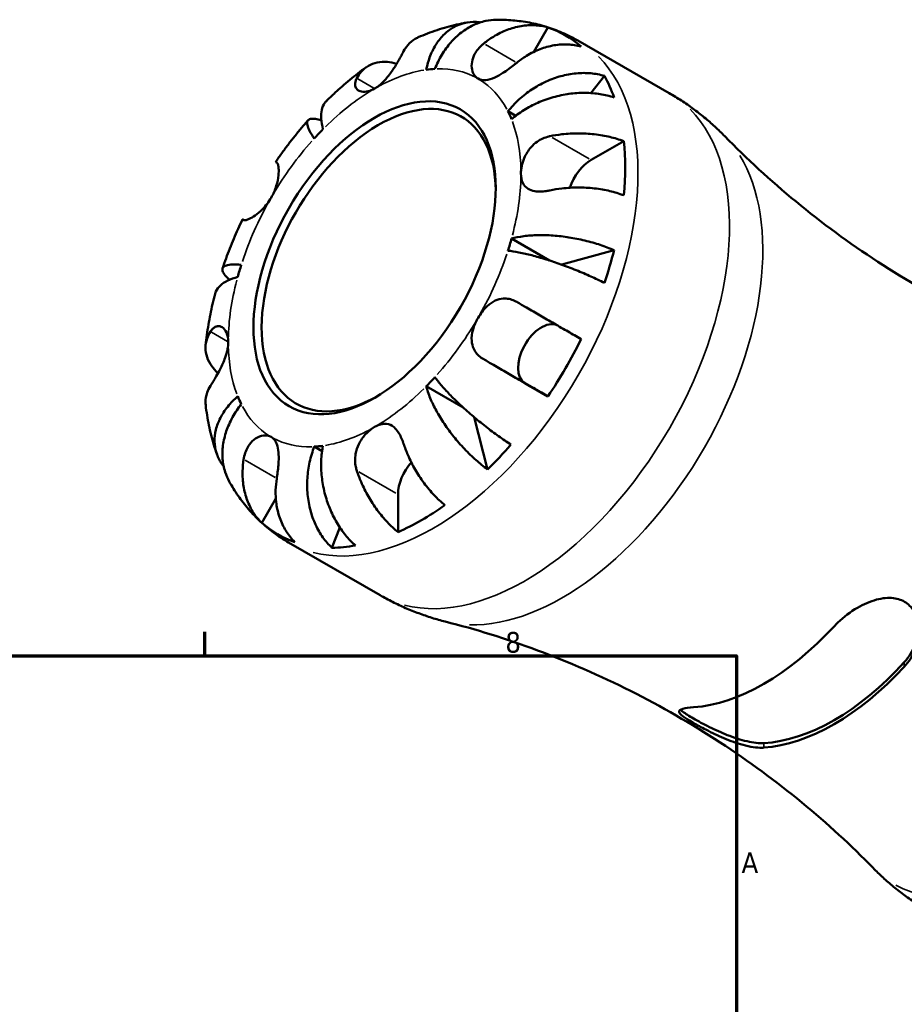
# Model space of a CAD drawing. Header units: millimetres. Extents: x -113 to 666, y 0 to 487.
# Tile 6 of 7: x 497 to 604, y 368 to 487. Entities that reach past the tile are written whole.
import ezdxf

# ---------------------------------------------------------------- set-up
doc = ezdxf.new("R2010")
doc.units = ezdxf.units.MM
for name, color, linetype, lineweight in [('Border (ISO)', 7, 'Continuous', 70), ('Visible (ISO)', 7, 'Continuous', 50), ('Visible Narrow (ISO)', 7, 'Continuous', 35)]:
    doc.layers.add(name, color=color, linetype=linetype, lineweight=lineweight)
doc.styles.add('Note Text (ISO)', font='tahoma.ttf')

# ---------------------------------------------------------------- blocks, each defined once
blk = doc.blocks.new('Borders Default Border')
at = {"layer": 'Border (ISO)'}
blk.add_line((519.75, 410), (519.75, 412.9), dxfattribs=at)
at = {"layer": 'Border (ISO)', "flags": 128}
blk.add_lwpolyline([(10, 10), (10, 410), (584, 410), (584, 10), (10, 10)], dxfattribs=at)
at = {"layer": 'Border (ISO)', "color": 232, "true_color": 0xca0064, "char_height": 2.5, "attachment_point": 7, "style": 'Note Text (ISO)'}
for s, insert in [('8', (556.06, 410.34)), ('A', (584.59, 383.75))]:
    blk.add_mtext(s, dxfattribs=dict(at, insert=insert))

msp = doc.modelspace()

# ---------------------------------------------------------------- linework, layer by layer
at = {"layer": 'Visible (ISO)'}
for p, q in [((559.492, 482.982), (561.202, 485.943)), ((564.798, 484.362), (575.851, 477.998)), ((566.374, 478.01), (568.02, 480.078)), ((556.368, 475.801), (557.308, 475.26)), ((566.424, 469.925), (570.361, 472.192)), ((556.801, 460.416), (561.37, 457.784)), ((562.871, 457.272), (569.194, 459.023)), ((561.202, 441.352), (558.418, 442.968)), ((546.5, 442.573), (550.971, 439.998)), ((553.899, 432.531), (552.275, 438.855)), ((532.977, 435.286), (533.915, 434.746)), ((543.089, 424.957), (543.089, 429.509)), ((526.634, 426.071), (528.328, 429.005)), ((535.103, 423.065), (536.065, 425.509)), ((529.866, 423.702), (540.918, 417.337))]:
    msp.add_line(p, q, dxfattribs=at)
for centre, major_axis, start_param, end_param in [((545.918, 454.846), (17.365, 30.155), 6.1660477, 6.3964555), ((540.261, 458.104), (12.476, 21.665), 0.3587599, 0.4227708), ((545.918, 454.846), (17.365, 30.155), 5.8261722, 5.9509328), ((540.756, 457.819), (-9.981, -17.332), 2.3715442, 7.0532338), ((540.261, 458.104), (12.476, 21.665), 5.8565471, 5.920558), ((540.261, 458.104), (12.476, 21.665), 1.1441581, 1.208169), ((545.918, 454.846), (-17.365, -30.155), 2.2390569, 2.4694647), ((566.424, 466.655), (1.996, 3.466), 0.7834645, 1.9156896), ((540.261, 458.104), (-12.476, -21.665), 1.9295562, 1.9935672), ((545.918, 454.846), (-17.365, -30.155), 1.8991814, 2.023942), ((540.261, 458.104), (12.476, 21.665), 1.9295562, 1.9935672), ((560.418, 446.432), (-1.996, -3.466), 3.2060129, 6.2812516), ((545.918, 454.846), (-17.365, -30.155), 1.4536587, 1.6840665), ((540.261, 458.104), (-12.476, -21.665), 1.1441581, 1.208169), ((540.261, 458.104), (-12.476, -21.665), 5.8565471, 5.920558), ((545.918, 454.846), (-17.365, -30.155), 1.1137832, 1.2385439), ((540.261, 458.104), (-12.476, -21.665), 0.3587599, 0.4227708), ((545.918, 431.138), (1.996, 3.466), 1.2293367, 2.3542608), ((545.918, 454.846), (-17.365, -30.155), 0.6682605, 0.8986684), ((545.918, 454.846), (-17.365, -30.155), 6.1660477, 6.3964555), ((545.918, 454.846), (-17.365, -30.155), 0.328385, 0.4531457), ((587.284, 431.025), (-14.895, -25.866), 0.369731, 1.1971979), ((595.769, 426.139), (-14.59, -25.336), 0.3605292, 1.2063997), ((595.769, 426.139), (-14.895, -25.866), 0.369731, 1.1971979)]:
    msp.add_ellipse(centre, major_axis=major_axis, ratio=0.5780931, start_param=start_param, end_param=end_param, dxfattribs=at)
msp.add_ellipse((540.261, 458.104), major_axis=(10.33, 17.938), ratio=0.5780931, dxfattribs=at)
for points, knots in [([(546.5, 480.82), (546.61, 481.375), (546.773, 481.957), (547.195, 483.037), (547.453, 483.535), (547.991, 484.366), (548.32, 484.776), (549.048, 485.474), (549.447, 485.763), (550.219, 486.189), (550.663, 486.366), (551.587, 486.58), (552.066, 486.617), (552.68, 486.588), (552.855, 486.571), (553.034, 486.545)], [4.4593823, 4.4593823, 4.4593823, 4.4593823, 4.6457401, 4.6457401, 4.832098, 4.832098, 5.0177489, 5.0177489, 5.2033998, 5.2033998, 5.388581, 5.388581, 5.5737621, 5.5737621, 5.6438322, 5.6438322, 5.6438322, 5.6438322]), ([(554.953, 486.864), (554.545, 486.858), (554.113, 486.812), (553.154, 486.606), (552.631, 486.422), (551.7, 485.979), (551.206, 485.681), (550.275, 484.962), (549.838, 484.543), (549.092, 483.692), (548.716, 483.182), (548.054, 482.08), (547.768, 481.487), (547.545, 480.922)], [0.4059959, 0.4059959, 0.4059959, 0.4059959, 0.5555661, 0.5555661, 0.7409417, 0.7409417, 0.9263992, 0.9263992, 1.1118568, 1.1118568, 1.2980199, 1.2980199, 1.484183, 1.484183, 1.484183, 1.484183]), ([(554.953, 486.864), (555.617, 486.872), (556.286, 486.849), (557.629, 486.734), (558.303, 486.643), (559.645, 486.387), (560.314, 486.222), (561.636, 485.818), (562.289, 485.578), (563.568, 485.025), (564.193, 484.711), (564.798, 484.362)], [0.45348118, 0.45348118, 0.45348118, 0.45348118, 0.51947783, 0.51947783, 0.58547449, 0.58547449, 0.65147114, 0.65147114, 0.7174678, 0.7174678, 0.78346445, 0.78346445, 0.78346445, 0.78346445]), ([(545.532, 484.744), (545.905, 484.905), (546.281, 485.059), (547.041, 485.35), (547.424, 485.487), (548.198, 485.745), (548.588, 485.865), (549.376, 486.087), (549.773, 486.188), (550.574, 486.372), (550.978, 486.454), (551.385, 486.526)], [0.12315998, 0.12315998, 0.12315998, 0.12315998, 0.16518146, 0.16518146, 0.20720294, 0.20720294, 0.24922442, 0.24922442, 0.2912459, 0.2912459, 0.33326738, 0.33326738, 0.33326738, 0.33326738]), ([(553.44, 483.989), (553.804, 484.285), (554.202, 484.569), (555.159, 485.156), (555.728, 485.433), (556.785, 485.837), (557.369, 486.002), (558.535, 486.197), (559.117, 486.226), (560.144, 486.173), (560.684, 486.09), (561.202, 485.943)], [4.90264375, 4.90264375, 4.90264375, 4.90264375, 5.04224508, 5.04224508, 5.22854914, 5.22854914, 5.41380406, 5.41380406, 5.59905898, 5.59905898, 5.77859995, 5.77859995, 5.77859995, 5.77859995]), ([(545.533, 484.743), (545.401, 484.687), (545.277, 484.623), (544.852, 484.373), (544.546, 484.122), (544.085, 483.584), (543.912, 483.323), (543.768, 483.051)], [0.67153312, 0.67153312, 0.67153312, 0.67153312, 0.74151046, 0.74151046, 0.92738396, 0.92738396, 1.06567607, 1.06567607, 1.06567607, 1.06567607]), ([(543.768, 483.051), (543.702, 482.926), (543.63, 482.792), (543.478, 482.513), (543.4, 482.371), (543.212, 482.037), (543.1, 481.842), (542.768, 481.285), (542.535, 480.915), (541.992, 480.146), (541.684, 479.759), (541.004, 479.058), (540.635, 478.758), (540.261, 478.543)], [-0.64798358, -0.64798358, -0.64798358, -0.64798358, -0.58129223, -0.58129223, -0.51957432, -0.51957432, -0.44316993, -0.44316993, -0.3085364, -0.3085364, -0.15881239, -0.15881239, 0, 0, 0, 0]), ([(552.761, 479.755), (552.613, 479.841), (552.482, 479.955), (552.252, 480.244), (552.156, 480.422), (551.999, 480.898), (551.963, 481.212), (552.023, 481.864), (552.112, 482.193), (552.366, 482.745), (552.498, 482.966), (552.809, 483.384), (552.984, 483.579), (553.263, 483.84), (553.35, 483.916), (553.44, 483.989)], [0, 0, 0, 0, 0.08884908, 0.08884908, 0.18379648, 0.18379648, 0.31419699, 0.31419699, 0.43784665, 0.43784665, 0.52411276, 0.52411276, 0.60765264, 0.60765264, 0.6434969, 0.6434969, 0.6434969, 0.6434969]), ([(565.202, 483.622), (564.684, 483.768), (564.144, 483.852), (563.117, 483.905), (562.535, 483.875), (561.369, 483.681), (560.785, 483.516), (559.728, 483.111), (559.159, 482.835), (558.202, 482.247), (557.804, 481.963), (557.44, 481.667)], [0.18972425, 0.18972425, 0.18972425, 0.18972425, 0.36926522, 0.36926522, 0.55452014, 0.55452014, 0.73977506, 0.73977506, 0.92607912, 0.92607912, 1.06568045, 1.06568045, 1.06568045, 1.06568045]), ([(534.435, 477.045), (534.738, 477.344), (535.045, 477.637), (535.665, 478.214), (535.979, 478.497), (536.613, 479.052), (536.933, 479.325), (537.581, 479.859), (537.908, 480.12), (538.569, 480.632), (538.903, 480.882), (539.241, 481.125)], [5.94388186, 5.94388186, 5.94388186, 5.94388186, 5.98642132, 5.98642132, 6.02896077, 6.02896077, 6.07150023, 6.07150023, 6.11403969, 6.11403969, 6.15657914, 6.15657914, 6.15657914, 6.15657914]), ([(538.111, 479.793), (538.256, 480.068), (538.432, 480.331), (538.895, 480.87), (539.203, 481.121), (539.821, 481.483), (540.188, 481.627), (540.979, 481.785), (541.402, 481.799), (542.146, 481.729), (542.525, 481.654), (542.916, 481.534)], [4.90264375, 4.90264375, 4.90264375, 4.90264375, 5.04224508, 5.04224508, 5.22854914, 5.22854914, 5.41380406, 5.41380406, 5.59905898, 5.59905898, 5.75554697, 5.75554697, 5.75554697, 5.75554697]), ([(557.44, 481.667), (557.336, 481.583), (557.231, 481.499), (556.909, 481.246), (556.688, 481.079), (556.229, 480.747), (555.991, 480.584), (555.421, 480.221), (555.094, 480.036), (554.389, 479.714), (554.024, 479.602), (553.338, 479.541), (553.026, 479.601), (552.761, 479.755)], [-0.64434498, -0.64434498, -0.64434498, -0.64434498, -0.60308586, -0.60308586, -0.52007987, -0.52007987, -0.43273909, -0.43273909, -0.31000661, -0.31000661, -0.15868997, -0.15868997, 0, 0, 0, 0]), ([(540.261, 478.543), (539.995, 478.39), (539.731, 478.281), (539.19, 478.147), (538.92, 478.137), (538.463, 478.224), (538.276, 478.317), (538.024, 478.568), (537.949, 478.714), (537.898, 478.986), (537.897, 479.098), (537.928, 479.323), (537.957, 479.434), (538.03, 479.628), (538.067, 479.71), (538.111, 479.793)], [0, 0, 0, 0, 0.11274969, 0.11274969, 0.24046199, 0.24046199, 0.3630761, 0.3630761, 0.46982648, 0.46982648, 0.53680834, 0.53680834, 0.59738122, 0.59738122, 0.64072731, 0.64072731, 0.64072731, 0.64072731]), ([(556.368, 475.801), (556.747, 476.277), (557.203, 476.772), (558.199, 477.682), (558.738, 478.098), (559.772, 478.783), (560.36, 479.115), (561.574, 479.67), (562.199, 479.893), (563.349, 480.207), (563.981, 480.328), (565.228, 480.446), (565.843, 480.443), (566.923, 480.343), (567.486, 480.239), (568.02, 480.078)], [4.4593823, 4.4593823, 4.4593823, 4.4593823, 4.6457401, 4.6457401, 4.832098, 4.832098, 5.0177489, 5.0177489, 5.2033998, 5.2033998, 5.388581, 5.388581, 5.5737621, 5.5737621, 5.753847, 5.753847, 5.753847, 5.753847]), ([(569.194, 477.477), (568.649, 477.66), (568.07, 477.797), (566.953, 477.975), (566.313, 478.031), (565.008, 478.037), (564.343, 477.988), (563.127, 477.819), (562.463, 477.683), (561.167, 477.315), (560.534, 477.083), (559.415, 476.59), (558.828, 476.283), (557.733, 475.595), (557.226, 475.214), (556.801, 474.842)], [0.1897258, 0.1897258, 0.1897258, 0.1897258, 0.3701905, 0.3701905, 0.5555661, 0.5555661, 0.7409417, 0.7409417, 0.9263992, 0.9263992, 1.1118568, 1.1118568, 1.2980199, 1.2980199, 1.484183, 1.484183, 1.484183, 1.484183]), ([(575.851, 477.998), (576.351, 477.71), (576.843, 477.408), (577.808, 476.778), (578.281, 476.45), (579.204, 475.771), (579.654, 475.421), (580.531, 474.699), (580.957, 474.328), (581.782, 473.569), (582.181, 473.181), (582.567, 472.786)], [0.78346445, 0.78346445, 0.78346445, 0.78346445, 0.81575116, 0.81575116, 0.84803786, 0.84803786, 0.88032456, 0.88032456, 0.91261126, 0.91261126, 0.94489796, 0.94489796, 0.94489796, 0.94489796]), ([(534.435, 477.045), (534.359, 476.97), (534.289, 476.888), (534.061, 476.563), (533.945, 476.277), (533.814, 475.679), (533.786, 475.314), (533.835, 474.505), (533.912, 474.063), (534.022, 473.635)], [0.85528102, 0.85528102, 0.85528102, 0.85528102, 0.92639924, 0.92639924, 1.11185675, 1.11185675, 1.29801989, 1.29801989, 1.48418303, 1.48418303, 1.48418303, 1.48418303]), ([(528.302, 469.675), (528.544, 470.029), (528.79, 470.38), (529.291, 471.075), (529.545, 471.419), (530.061, 472.1), (530.323, 472.437), (530.855, 473.103), (531.125, 473.432), (531.671, 474.083), (531.949, 474.404), (532.229, 474.72)], [5.62796301, 5.62796301, 5.62796301, 5.62796301, 5.66988326, 5.66988326, 5.7118035, 5.7118035, 5.75372375, 5.75372375, 5.79564399, 5.79564399, 5.83756424, 5.83756424, 5.83756424, 5.83756424]), ([(532.977, 472.532), (532.754, 472.841), (532.554, 473.154), (532.263, 473.709), (532.173, 473.95), (532.096, 474.327), (532.103, 474.499), (532.229, 474.753), (532.349, 474.836), (532.652, 474.916), (532.864, 474.92), (533.334, 474.846), (533.576, 474.783), (533.828, 474.7)], [4.4593823, 4.4593823, 4.4593823, 4.4593823, 4.6457401, 4.6457401, 4.832098, 4.832098, 5.0177489, 5.0177489, 5.2033998, 5.2033998, 5.388581, 5.388581, 5.5372074, 5.5372074, 5.5372074, 5.5372074]), ([(557.939, 468.284), (557.939, 468.56), (557.969, 468.853), (558.096, 469.484), (558.199, 469.821), (558.538, 470.616), (558.808, 471.058), (559.378, 471.706), (559.634, 471.937), (560.126, 472.28), (560.349, 472.407), (560.821, 472.619), (561.068, 472.703), (561.361, 472.774), (561.403, 472.783), (561.446, 472.792)], [-2.77804136, -2.77804136, -2.77804136, -2.77804136, -2.67672151, -2.67672151, -2.56558131, -2.56558131, -2.40960112, -2.40960112, -2.30519389, -2.30519389, -2.22617552, -2.22617552, -2.14450488, -2.14450488, -2.1308178, -2.1308178, -2.1308178, -2.1308178]), ([(561.446, 472.792), (561.901, 472.887), (562.391, 472.967), (563.552, 473.102), (564.23, 473.138), (565.468, 473.14), (566.143, 473.105), (567.464, 472.956), (568.111, 472.84), (569.235, 472.573), (569.816, 472.399), (570.361, 472.192)], [4.90264375, 4.90264375, 4.90264375, 4.90264375, 5.04224508, 5.04224508, 5.22854914, 5.22854914, 5.41380406, 5.41380406, 5.59905898, 5.59905898, 5.77859995, 5.77859995, 5.77859995, 5.77859995]), ([(634.256, 443.021), (630.609, 443.944), (626.862, 445.1), (619.339, 447.897), (615.562, 449.539), (608.158, 453.269), (604.53, 455.358), (597.587, 459.89), (594.272, 462.332), (588.076, 467.436), (585.196, 470.095), (582.567, 472.786)], [0.62203095, 0.62203095, 0.62203095, 0.62203095, 0.68660435, 0.68660435, 0.75117775, 0.75117775, 0.81575116, 0.81575116, 0.88032456, 0.88032456, 0.94489796, 0.94489796, 0.94489796, 0.94489796]), ([(528.44, 469.592), (528.461, 469.58), (528.481, 469.561), (528.539, 469.485), (528.573, 469.409), (528.631, 469.198), (528.654, 469.061), (528.683, 468.665), (528.68, 468.385), (528.607, 467.674), (528.522, 467.234), (528.233, 466.301), (528.026, 465.816), (527.761, 465.358)], [-0.64434498, -0.64434498, -0.64434498, -0.64434498, -0.60308586, -0.60308586, -0.52007987, -0.52007987, -0.43273909, -0.43273909, -0.31000661, -0.31000661, -0.15868997, -0.15868997, 0, 0, 0, 0]), ([(528.302, 469.674), (528.302, 469.674), (528.303, 469.674), (528.319, 469.664), (528.366, 469.636), (528.44, 469.592)], [0.89843989, 0.89843989, 0.89843989, 0.89843989, 0.92607912, 0.92607912, 1.06568045, 1.06568045, 1.06568045, 1.06568045]), ([(561.446, 466.252), (561.293, 466.22), (561.143, 466.193), (560.756, 466.137), (560.526, 466.116), (560.061, 466.104), (559.832, 466.116), (559.301, 466.199), (559.025, 466.292), (558.513, 466.606), (558.303, 466.845), (558.011, 467.468), (557.939, 467.852), (557.939, 468.284)], [-0.64008532, -0.64008532, -0.64008532, -0.64008532, -0.59222185, -0.59222185, -0.51595037, -0.51595037, -0.43235608, -0.43235608, -0.30863031, -0.30863031, -0.15844955, -0.15844955, 0, 0, 0, 0]), ([(570.361, 465.652), (569.816, 465.859), (569.235, 466.032), (568.111, 466.3), (567.464, 466.415), (566.143, 466.565), (565.468, 466.599), (564.23, 466.598), (563.552, 466.561), (562.391, 466.427), (561.901, 466.347), (561.446, 466.252)], [0.18972425, 0.18972425, 0.18972425, 0.18972425, 0.36926522, 0.36926522, 0.55452014, 0.55452014, 0.73977506, 0.73977506, 0.92607912, 0.92607912, 1.06568045, 1.06568045, 1.06568045, 1.06568045]), ([(527.761, 465.358), (527.613, 465.102), (527.449, 464.856), (527.084, 464.376), (526.883, 464.147), (526.393, 463.654), (526.103, 463.412), (525.569, 463.032), (525.329, 462.893), (524.979, 462.729), (524.853, 462.684), (524.647, 462.635), (524.566, 462.629), (524.48, 462.645), (524.458, 462.653), (524.44, 462.664)], [0, 0, 0, 0, 0.08884908, 0.08884908, 0.18379648, 0.18379648, 0.31419699, 0.31419699, 0.43784665, 0.43784665, 0.52411276, 0.52411276, 0.60765264, 0.60765264, 0.6434969, 0.6434969, 0.6434969, 0.6434969]), ([(521.895, 456.821), (522.029, 457.223), (522.169, 457.623), (522.458, 458.422), (522.609, 458.821), (522.92, 459.614), (523.081, 460.01), (523.412, 460.798), (523.583, 461.19), (523.935, 461.971), (524.116, 462.36), (524.302, 462.746)], [5.15799539, 5.15799539, 5.15799539, 5.15799539, 5.19991691, 5.19991691, 5.24183844, 5.24183844, 5.28375996, 5.28375996, 5.32568149, 5.32568149, 5.36760301, 5.36760301, 5.36760301, 5.36760301]), ([(524.44, 462.664), (524.366, 462.707), (524.319, 462.735), (524.289, 462.755), (524.335, 462.73), (524.442, 462.669), (524.461, 462.658), (524.483, 462.646)], [4.90264375, 4.90264375, 4.90264375, 4.90264375, 5.04224508, 5.04224508, 5.22854914, 5.22854914, 5.26459478, 5.26459478, 5.26459478, 5.26459478]), ([(556.801, 460.416), (557.226, 460.533), (557.734, 460.637), (558.83, 460.782), (559.418, 460.822), (560.538, 460.847), (561.172, 460.833), (562.47, 460.741), (563.134, 460.663), (564.35, 460.473), (565.015, 460.344), (566.318, 460.03), (566.958, 459.846), (568.072, 459.477), (568.65, 459.259), (569.194, 459.023)], [4.4593823, 4.4593823, 4.4593823, 4.4593823, 4.6457401, 4.6457401, 4.832098, 4.832098, 5.0177489, 5.0177489, 5.2033998, 5.2033998, 5.388581, 5.388581, 5.5737621, 5.5737621, 5.753847, 5.753847, 5.753847, 5.753847]), ([(568.02, 455.07), (567.486, 455.339), (566.923, 455.607), (565.843, 456.095), (565.228, 456.359), (563.981, 456.862), (563.349, 457.102), (562.199, 457.513), (561.574, 457.723), (560.36, 458.1), (559.772, 458.267), (558.738, 458.533), (558.199, 458.657), (557.203, 458.85), (556.747, 458.918), (556.368, 458.958)], [0.1897184, 0.1897184, 0.1897184, 0.1897184, 0.3698032, 0.3698032, 0.5549844, 0.5549844, 0.7401655, 0.7401655, 0.9258164, 0.9258164, 1.1114673, 1.1114673, 1.2978252, 1.2978252, 1.484183, 1.484183, 1.484183, 1.484183]), ([(522.734, 455.445), (522.529, 455.626), (522.346, 455.808), (522.041, 456.18), (521.939, 456.363), (521.856, 456.662), (521.867, 456.805), (522.022, 457.038), (522.166, 457.127), (522.53, 457.246), (522.783, 457.287), (523.406, 457.309), (523.776, 457.29), (524.154, 457.25)], [0.4025966, 0.4025966, 0.4025966, 0.4025966, 0.5555661, 0.5555661, 0.7409417, 0.7409417, 0.9263992, 0.9263992, 1.1118568, 1.1118568, 1.2980199, 1.2980199, 1.484183, 1.484183, 1.484183, 1.484183]), ([(523.721, 455.792), (523.296, 455.675), (522.874, 455.521), (522.151, 455.162), (521.849, 454.956), (521.399, 454.546), (521.21, 454.304), (521.045, 453.948), (521.01, 453.849), (520.984, 453.749)], [4.45938231, 4.45938231, 4.45938231, 4.45938231, 4.64574015, 4.64574015, 4.83209799, 4.83209799, 5.0177489, 5.0177489, 5.08746099, 5.08746099, 5.08746099, 5.08746099]), ([(519.849, 447.545), (519.892, 447.96), (519.942, 448.374), (520.055, 449.202), (520.118, 449.617), (520.257, 450.445), (520.333, 450.858), (520.497, 451.686), (520.586, 452.099), (520.776, 452.925), (520.876, 453.337), (520.983, 453.749)], [4.83904021, 4.83904021, 4.83904021, 4.83904021, 4.88157459, 4.88157459, 4.92410897, 4.92410897, 4.96664336, 4.96664336, 5.00917774, 5.00917774, 5.05171212, 5.05171212, 5.05171212, 5.05171212]), ([(552.761, 450.85), (552.909, 451.106), (553.073, 451.353), (553.44, 451.83), (553.645, 452.058), (554.16, 452.537), (554.479, 452.762), (555.136, 453.071), (555.465, 453.158), (556.037, 453.195), (556.271, 453.177), (556.729, 453.082), (556.95, 453.006), (557.258, 452.862), (557.35, 452.815), (557.44, 452.763)], [0, 0, 0, 0, 0.08884908, 0.08884908, 0.18379648, 0.18379648, 0.31419699, 0.31419699, 0.43784665, 0.43784665, 0.52411276, 0.52411276, 0.60765264, 0.60765264, 0.6434969, 0.6434969, 0.6434969, 0.6434969]), ([(557.44, 452.763), (557.804, 452.552), (558.202, 452.322), (559.159, 451.769), (559.728, 451.439), (560.785, 450.829), (561.369, 450.491), (562.535, 449.818), (563.117, 449.483), (564.144, 448.89), (564.684, 448.579), (565.202, 448.28)], [4.90264552, 4.90264552, 4.90264552, 4.90264552, 5.04224685, 5.04224685, 5.22855091, 5.22855091, 5.41380583, 5.41380583, 5.59906075, 5.59906075, 5.77860171, 5.77860171, 5.77860171, 5.77860171]), ([(520.434, 449.175), (520.489, 449.262), (520.547, 449.343), (520.706, 449.53), (520.81, 449.624), (521.04, 449.771), (521.166, 449.818), (521.481, 449.86), (521.67, 449.816), (522.055, 449.576), (522.239, 449.351), (522.508, 448.742), (522.583, 448.356), (522.583, 447.924)], [-0.64008532, -0.64008532, -0.64008532, -0.64008532, -0.59222185, -0.59222185, -0.51595037, -0.51595037, -0.43235608, -0.43235608, -0.30863031, -0.30863031, -0.15844955, -0.15844955, 0, 0, 0, 0]), ([(553.44, 445.834), (553.336, 445.894), (553.237, 445.959), (552.951, 446.166), (552.779, 446.321), (552.472, 446.676), (552.342, 446.875), (552.098, 447.394), (552.015, 447.723), (551.961, 448.507), (552.02, 448.962), (552.286, 449.909), (552.497, 450.392), (552.761, 450.85)], [-0.64434498, -0.64434498, -0.64434498, -0.64434498, -0.60308586, -0.60308586, -0.52007987, -0.52007987, -0.43273909, -0.43273909, -0.31000661, -0.31000661, -0.15868997, -0.15868997, 0, 0, 0, 0]), ([(521.339, 444.163), (521.039, 444.441), (520.785, 444.73), (520.35, 445.336), (520.15, 445.709), (519.89, 446.47), (519.83, 446.858), (519.833, 447.571), (519.896, 447.962), (520.13, 448.631), (520.269, 448.913), (520.434, 449.175)], [0.21289028, 0.21289028, 0.21289028, 0.21289028, 0.36926522, 0.36926522, 0.55452014, 0.55452014, 0.73977506, 0.73977506, 0.92607912, 0.92607912, 1.06568045, 1.06568045, 1.06568045, 1.06568045]), ([(522.583, 447.924), (522.583, 447.648), (522.553, 447.356), (522.43, 446.722), (522.332, 446.382), (522.038, 445.561), (521.821, 445.088), (521.435, 444.334), (521.277, 444.047), (521.007, 443.576), (520.894, 443.386), (520.677, 443.027), (520.575, 442.86), (520.464, 442.684), (520.449, 442.659), (520.434, 442.634)], [-2.77804136, -2.77804136, -2.77804136, -2.77804136, -2.67672151, -2.67672151, -2.56558131, -2.56558131, -2.40960112, -2.40960112, -2.30519389, -2.30519389, -2.22617552, -2.22617552, -2.14450488, -2.14450488, -2.1308178, -2.1308178, -2.1308178, -2.1308178]), ([(561.202, 441.352), (560.684, 441.651), (560.144, 441.962), (559.117, 442.555), (558.535, 442.89), (557.369, 443.563), (556.785, 443.901), (555.728, 444.511), (555.159, 444.84), (554.202, 445.394), (553.804, 445.624), (553.44, 445.834)], [0.18972425, 0.18972425, 0.18972425, 0.18972425, 0.36926522, 0.36926522, 0.55452014, 0.55452014, 0.73977506, 0.73977506, 0.92607912, 0.92607912, 1.06568045, 1.06568045, 1.06568045, 1.06568045]), ([(520.434, 442.634), (520.269, 442.372), (520.13, 442.09), (519.896, 441.422), (519.833, 441.031), (519.831, 440.547), (519.838, 440.416), (519.854, 440.283)], [4.90264375, 4.90264375, 4.90264375, 4.90264375, 5.04224508, 5.04224508, 5.22854914, 5.22854914, 5.2944972, 5.2944972, 5.2944972, 5.2944972]), ([(547.545, 443.676), (547.768, 443.367), (548.054, 443.005), (548.716, 442.237), (549.092, 441.831), (549.838, 441.069), (550.275, 440.642), (551.206, 439.779), (551.7, 439.343), (552.631, 438.552), (553.154, 438.124), (554.215, 437.295), (554.752, 436.894), (555.717, 436.202), (556.231, 435.848), (556.733, 435.521)], [4.4593826, 4.4593826, 4.4593826, 4.4593826, 4.6455458, 4.6455458, 4.8317089, 4.8317089, 5.0171664, 5.0171664, 5.202624, 5.202624, 5.3879996, 5.3879996, 5.5733752, 5.5733752, 5.7538399, 5.7538399, 5.7538399, 5.7538399]), ([(553.899, 432.531), (553.422, 432.883), (552.944, 433.274), (552.066, 434.054), (551.587, 434.515), (550.663, 435.487), (550.219, 435.997), (549.447, 436.956), (549.048, 437.493), (548.32, 438.572), (547.991, 439.115), (547.453, 440.098), (547.195, 440.629), (546.773, 441.652), (546.61, 442.145), (546.5, 442.573)], [0.1897184, 0.1897184, 0.1897184, 0.1897184, 0.3698032, 0.3698032, 0.5549844, 0.5549844, 0.7401655, 0.7401655, 0.9258164, 0.9258164, 1.1114673, 1.1114673, 1.2978252, 1.2978252, 1.484183, 1.484183, 1.484183, 1.484183]), ([(521.224, 434.323), (521.083, 434.711), (520.954, 435.102), (520.714, 435.888), (520.604, 436.283), (520.404, 437.076), (520.314, 437.474), (520.152, 438.273), (520.08, 438.673), (519.954, 439.477), (519.899, 439.879), (519.853, 440.283)], [4.37907732, 4.37907732, 4.37907732, 4.37907732, 4.42109561, 4.42109561, 4.46311389, 4.46311389, 4.50513217, 4.50513217, 4.54715046, 4.54715046, 4.58916874, 4.58916874, 4.58916874, 4.58916874]), ([(522.027, 432.886), (521.92, 433.021), (521.823, 433.157), (521.495, 433.666), (521.287, 434.099), (521.009, 435.003), (520.939, 435.474), (520.92, 436.354), (520.97, 436.843), (521.21, 437.82), (521.399, 438.308), (521.849, 439.188), (522.151, 439.659), (522.874, 440.563), (523.296, 440.994), (523.721, 441.366)], [0.3030399, 0.3030399, 0.3030399, 0.3030399, 0.3698032, 0.3698032, 0.5549844, 0.5549844, 0.7401655, 0.7401655, 0.9258164, 0.9258164, 1.1114673, 1.1114673, 1.2978252, 1.2978252, 1.484183, 1.484183, 1.484183, 1.484183]), ([(524.154, 440.407), (523.775, 439.931), (523.405, 439.387), (522.782, 438.262), (522.529, 437.681), (522.165, 436.611), (522.021, 436.022), (521.866, 434.857), (521.856, 434.281), (521.94, 433.256), (522.043, 432.712), (522.341, 431.795), (522.511, 431.411), (522.703, 431.065)], [4.4593826, 4.4593826, 4.4593826, 4.4593826, 4.6457405, 4.6457405, 4.8320983, 4.8320983, 5.0177492, 5.0177492, 5.2034002, 5.2034002, 5.3885813, 5.3885813, 5.5333981, 5.5333981, 5.5333981, 5.5333981]), ([(540.261, 437.665), (540.5, 437.803), (540.737, 437.905), (541.224, 438.038), (541.47, 438.06), (542.033, 437.993), (542.335, 437.854), (542.795, 437.461), (542.964, 437.263), (543.238, 436.852), (543.346, 436.657), (543.55, 436.229), (543.643, 435.998), (543.741, 435.715), (543.755, 435.674), (543.768, 435.633)], [-2.77804136, -2.77804136, -2.77804136, -2.77804136, -2.67672151, -2.67672151, -2.56558131, -2.56558131, -2.40960112, -2.40960112, -2.30519389, -2.30519389, -2.22617552, -2.22617552, -2.14450488, -2.14450488, -2.1308178, -2.1308178, -2.1308178, -2.1308178]), ([(524.44, 433.759), (524.461, 433.891), (524.487, 434.02), (524.58, 434.405), (524.663, 434.651), (524.875, 435.126), (525.004, 435.351), (525.36, 435.838), (525.601, 436.072), (526.179, 436.468), (526.518, 436.594), (527.181, 436.669), (527.497, 436.607), (527.761, 436.453)], [-0.64434498, -0.64434498, -0.64434498, -0.64434498, -0.60308586, -0.60308586, -0.52007987, -0.52007987, -0.43273909, -0.43273909, -0.31000661, -0.31000661, -0.15868997, -0.15868997, 0, 0, 0, 0]), ([(538.111, 432.376), (538.063, 432.523), (538.022, 432.674), (537.939, 433.072), (537.909, 433.322), (537.896, 433.851), (537.918, 434.128), (538.039, 434.811), (538.17, 435.205), (538.57, 436.028), (538.855, 436.435), (539.516, 437.152), (539.888, 437.45), (540.261, 437.665)], [-0.64008532, -0.64008532, -0.64008532, -0.64008532, -0.59222185, -0.59222185, -0.51595037, -0.51595037, -0.43235608, -0.43235608, -0.30863031, -0.30863031, -0.15844955, -0.15844955, 0, 0, 0, 0]), ([(527.761, 436.453), (527.909, 436.367), (528.04, 436.253), (528.273, 435.963), (528.371, 435.783), (528.554, 435.293), (528.619, 434.961), (528.682, 434.238), (528.683, 433.858), (528.65, 433.179), (528.626, 432.895), (528.567, 432.332), (528.532, 432.056), (528.476, 431.668), (528.458, 431.552), (528.44, 431.438)], [0, 0, 0, 0, 0.08884908, 0.08884908, 0.18379648, 0.18379648, 0.31419699, 0.31419699, 0.43784665, 0.43784665, 0.52411276, 0.52411276, 0.60765264, 0.60765264, 0.6434969, 0.6434969, 0.6434969, 0.6434969]), ([(543.768, 435.633), (543.912, 435.195), (544.085, 434.735), (544.546, 433.667), (544.852, 433.063), (545.469, 431.989), (545.836, 431.42), (546.628, 430.348), (547.052, 429.844), (547.849, 429.002), (548.292, 428.584), (548.746, 428.215)], [4.90265002, 4.90265002, 4.90265002, 4.90265002, 5.04094212, 5.04094212, 5.22681563, 5.22681563, 5.41250651, 5.41250651, 5.5981974, 5.5981974, 5.77858514, 5.77858514, 5.77858514, 5.77858514]), ([(535.103, 423.065), (534.697, 423.446), (534.325, 423.88), (533.697, 424.764), (533.386, 425.294), (532.864, 426.432), (532.652, 427.039), (532.349, 428.192), (532.229, 428.844), (532.103, 430.172), (532.096, 430.848), (532.173, 432.084), (532.263, 432.76), (532.554, 434.077), (532.754, 434.72), (532.977, 435.286)], [0.1897184, 0.1897184, 0.1897184, 0.1897184, 0.3698032, 0.3698032, 0.5549844, 0.5549844, 0.7401655, 0.7401655, 0.9258164, 0.9258164, 1.1114673, 1.1114673, 1.2978252, 1.2978252, 1.484183, 1.484183, 1.484183, 1.484183]), ([(534.022, 435.388), (533.912, 434.833), (533.835, 434.203), (533.786, 432.91), (533.814, 432.247), (533.945, 431.032), (534.061, 430.367), (534.391, 429.06), (534.605, 428.418), (535.067, 427.28), (535.357, 426.68), (536.016, 425.554), (536.384, 425.028), (537.097, 424.151), (537.506, 423.719), (537.937, 423.34)], [4.4593826, 4.4593826, 4.4593826, 4.4593826, 4.6455458, 4.6455458, 4.8317089, 4.8317089, 5.0171664, 5.0171664, 5.202624, 5.202624, 5.3879996, 5.3879996, 5.5733752, 5.5733752, 5.7538399, 5.7538399, 5.7538399, 5.7538399]), ([(526.634, 426.071), (526.248, 426.445), (525.905, 426.87), (525.345, 427.731), (525.079, 428.249), (524.663, 429.354), (524.514, 429.942), (524.335, 431.058), (524.289, 431.689), (524.319, 432.81), (524.366, 433.296), (524.44, 433.759)], [0.18972425, 0.18972425, 0.18972425, 0.18972425, 0.36926522, 0.36926522, 0.55452014, 0.55452014, 0.73977506, 0.73977506, 0.92607912, 0.92607912, 1.06568045, 1.06568045, 1.06568045, 1.06568045]), ([(543.089, 424.957), (542.638, 425.325), (542.196, 425.74), (541.402, 426.579), (540.979, 427.081), (540.188, 428.15), (539.821, 428.717), (539.203, 429.79), (538.895, 430.396), (538.432, 431.469), (538.256, 431.934), (538.111, 432.376)], [0.18972425, 0.18972425, 0.18972425, 0.18972425, 0.36926522, 0.36926522, 0.55452014, 0.55452014, 0.73977506, 0.73977506, 0.92607912, 0.92607912, 1.06568045, 1.06568045, 1.06568045, 1.06568045]), ([(529.866, 423.702), (529.254, 424.054), (528.662, 424.442), (527.529, 425.282), (526.988, 425.733), (525.966, 426.687), (525.484, 427.19), (524.583, 428.237), (524.163, 428.782), (523.387, 429.902), (523.03, 430.478), (522.703, 431.064)], [3.92505711, 3.92505711, 3.92505711, 3.92505711, 3.99183559, 3.99183559, 4.05861407, 4.05861407, 4.12539255, 4.12539255, 4.19217104, 4.19217104, 4.25894952, 4.25894952, 4.25894952, 4.25894952]), ([(528.44, 431.438), (528.366, 430.975), (528.319, 430.489), (528.289, 429.367), (528.335, 428.736), (528.514, 427.62), (528.663, 427.032), (529.079, 425.927), (529.345, 425.41), (529.905, 424.549), (530.248, 424.124), (530.634, 423.75)], [4.90264552, 4.90264552, 4.90264552, 4.90264552, 5.04224685, 5.04224685, 5.22855091, 5.22855091, 5.41380583, 5.41380583, 5.59906075, 5.59906075, 5.77860171, 5.77860171, 5.77860171, 5.77860171]), ([(548.797, 414.144), (548.262, 414.279), (547.726, 414.43), (546.656, 414.763), (546.121, 414.945), (545.057, 415.341), (544.527, 415.554), (543.477, 416.012), (542.956, 416.256), (541.927, 416.775), (541.419, 417.049), (540.918, 417.337)], [3.7636236, 3.7636236, 3.7636236, 3.7636236, 3.7959103, 3.7959103, 3.828197, 3.828197, 3.86048371, 3.86048371, 3.89277041, 3.89277041, 3.92505711, 3.92505711, 3.92505711, 3.92505711]), ([(595.769, 413.568), (595.917, 413.729), (596.073, 413.887), (596.933, 414.712), (597.742, 415.32), (599.338, 416.24), (600.12, 416.585), (601.603, 416.979), (602.305, 417.054), (603.507, 416.9), (604.004, 416.723), (604.882, 416.135), (605.235, 415.73), (605.81, 414.665), (605.976, 413.985), (606.044, 412.427), (605.88, 411.534), (605.241, 409.97), (604.809, 409.283), (604.254, 408.682)], [-2.3016633, -2.3016633, -2.3016633, -2.3016633, -2.2328399, -2.2328399, -1.9353558, -1.9353558, -1.67728, -1.67728, -1.4446325, -1.4446325, -1.2520303, -1.2520303, -1.0527457, -1.0527457, -0.8093498, -0.8093498, -0.5124694, -0.5124694, -0.2556652, -0.2556652, -0.2556652, -0.2556652]), ([(548.797, 414.144), (552.444, 413.221), (556.19, 412.064), (563.714, 409.267), (567.49, 407.626), (574.895, 403.896), (578.522, 401.807), (585.465, 397.275), (588.781, 394.832), (594.976, 389.729), (597.857, 387.069), (600.486, 384.378)], [3.7636236, 3.7636236, 3.7636236, 3.7636236, 3.828197, 3.828197, 3.89277041, 3.89277041, 3.95734381, 3.95734381, 4.02191721, 4.02191721, 4.08649062, 4.08649062, 4.08649062, 4.08649062]), ([(606.004, 413.318), (605.972, 412.688), (605.835, 412.023), (605.286, 410.593), (604.816, 409.844), (604.254, 409.229)], [0.5061014, 0.5061014, 0.5061014, 0.5061014, 0.71713544, 0.71713544, 0.9783462, 0.9783462, 0.9783462, 0.9783462]), ([(587.284, 398.909), (587.135, 398.899), (586.98, 398.896), (586.12, 398.918), (585.311, 399.071), (583.715, 399.545), (582.933, 399.843), (581.449, 400.493), (580.748, 400.837), (579.546, 401.465), (579.049, 401.74), (578.171, 402.255), (577.817, 402.479), (577.242, 402.904), (577.077, 403.082), (577.009, 403.397), (577.172, 403.52), (577.812, 403.697), (578.244, 403.758), (578.798, 403.796)], [-2.3016633, -2.3016633, -2.3016633, -2.3016633, -2.2328399, -2.2328399, -1.9353558, -1.9353558, -1.67728, -1.67728, -1.4446325, -1.4446325, -1.2520303, -1.2520303, -1.0527457, -1.0527457, -0.8093498, -0.8093498, -0.5124694, -0.5124694, -0.2556652, -0.2556652, -0.2556652, -0.2556652]), ([(587.284, 399.456), (586.722, 399.425), (586.018, 399.498), (584.486, 399.847), (583.657, 400.121), (582.178, 400.707), (581.425, 401.047), (580.004, 401.748), (579.336, 402.108), (578.261, 402.727), (577.809, 403.012), (577.388, 403.337), (577.291, 403.423), (577.218, 403.5)], [0.9312198, 0.9312198, 0.9312198, 0.9312198, 1.1924305, 1.1924305, 1.4536413, 1.4536413, 1.6816036, 1.6816036, 1.909566, 1.909566, 2.1375283, 2.1375283, 2.2308983, 2.2308983, 2.2308983, 2.2308983]), ([(607.202, 379.167), (606.702, 379.455), (606.21, 379.757), (605.245, 380.387), (604.772, 380.715), (603.849, 381.393), (603.398, 381.744), (602.522, 382.466), (602.096, 382.837), (601.271, 383.596), (600.871, 383.984), (600.486, 384.378)], [3.92505711, 3.92505711, 3.92505711, 3.92505711, 3.95734381, 3.95734381, 3.98963051, 3.98963051, 4.02191721, 4.02191721, 4.05420392, 4.05420392, 4.08649062, 4.08649062, 4.08649062, 4.08649062])]:
    msp.add_open_spline(points, degree=3, knots=knots, dxfattribs=at)
at = {"layer": 'Visible Narrow (ISO)'}
for p, q in [((553.64, 483.873), (557.252, 481.793)), ((538.219, 479.731), (540.164, 478.611)), ((561.695, 472.649), (566.175, 470.069)), ((520.541, 449.113), (522.476, 447.999)), ((553.689, 445.691), (558.169, 443.111)), ((524.64, 433.644), (528.242, 431.569)), ((538.36, 432.232), (542.841, 429.652)), ((604.254, 409.202), (604.254, 408.709)), ((587.284, 398.937), (587.284, 399.429))]:
    msp.add_line(p, q, dxfattribs=at)
for centre, major_axis, start_param, end_param in [((547.332, 454.032), (17.466, 30.33), 3.2986723, 6.1261057), ((540.261, 458.104), (12.476, 21.665), 0.4408055, 0.7654298), ((540.261, 458.104), (12.476, 21.665), 0.016101, 0.3407252), ((540.261, 458.104), (12.476, 21.665), 5.9385927, 6.2632169), ((540.261, 458.104), (12.476, 21.665), 0.8014991, 1.1261234), ((558.385, 447.667), (17.466, 30.33), 3.2986723, 6.1261057), ((540.261, 458.104), (-12.476, -21.665), 2.3722955, 2.6969197), ((540.261, 458.104), (12.476, 21.665), 1.2262037, 1.5508279), ((562.922, 445.055), (-17.107, -29.708), 0.3023698, 2.8392229), ((540.261, 458.104), (-12.476, -21.665), 2.0116018, 2.3362261), ((540.261, 458.104), (12.476, 21.665), 1.5868973, 1.9115216), ((540.261, 458.104), (-12.476, -21.665), 1.5868973, 1.9115216), ((540.261, 458.104), (12.476, 21.665), 2.0116018, 2.3362261), ((540.261, 458.104), (-12.476, -21.665), 1.2262037, 1.5508279), ((540.261, 458.104), (12.476, 21.665), 2.3722955, 2.6969197), ((540.261, 458.104), (-12.476, -21.665), 0.8014991, 1.1261234), ((620.131, 412.11), (17.107, 29.708), 3.1533821, 6.2713958), ((540.261, 458.104), (-12.476, -21.665), 5.9385927, 6.2632169), ((540.261, 458.104), (-12.476, -21.665), 0.4408055, 0.7654298), ((540.261, 458.104), (-12.476, -21.665), 0.016101, 0.3407252)]:
    msp.add_ellipse(centre, major_axis=major_axis, ratio=0.5780931, start_param=start_param, end_param=end_param, dxfattribs=at)

# ---------------------------------------------------------------- block references
msp.add_blockref('Borders Default Border', (0, 0))

doc.saveas('drawing.dxf')
